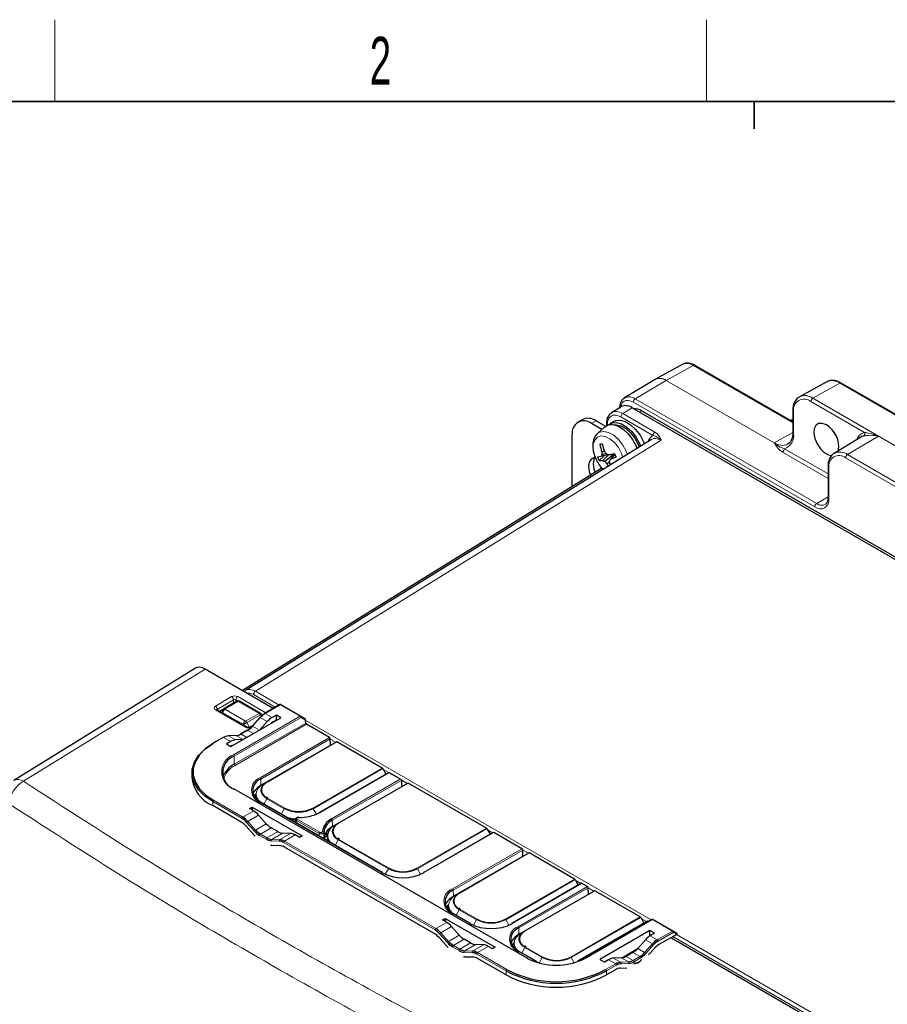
# Paper-space layout 'Blatt2' of a CAD drawing. Header units: millimetres. Extents: x 5 to 418, y 2 to 292.
# Tile 46 of 76: x 71 to 135, y 216 to 288. Entities that reach past the tile are written whole.
import ezdxf

# ---------------------------------------------------------------- set-up
doc = ezdxf.new("R2010")
doc.units = ezdxf.units.MM
doc.layers.add('SLD-0', color=7, linetype='Continuous')
doc.styles.add('SLDTEXTSTYLE0', font='TXT', dxfattribs={"width": 0.605})

psp = doc.layouts.new('Blatt2')

# ---------------------------------------------------------------- linework, layer by layer
at = {"color": 7, "linetype": 'Continuous', "lineweight": 25}
for p, q in [((119.763, 263.247), (117.759, 262.147)), ((127.821, 259.02), (120.626, 263.174)), ((117.734, 262.133), (115.499, 260.778)), ((130.313, 261.963), (128.309, 260.863)), ((170.972, 239.009), (131.374, 261.868)), ((115.245, 260.13), (114.547, 259.697)), ((116.059, 260.059), (176.47, 225.184)), ((136.931, 248.182), (116.736, 259.84)), ((127.821, 259.857), (127.821, 258.224)), ((112.412, 259.195), (112.073, 258.999)), ((113.412, 259.096), (114.102, 258.697)), ((127.821, 259.146), (127.595, 259.15)), ((113.836, 258.459), (113.073, 258.9)), ((114.049, 258.653), (113.511, 258.164)), ((114.175, 258.894), (114.175, 258.744)), ((114.718, 259.057), (114.435, 258.894)), ((117.467, 257.738), (87.724, 239.336)), ((111.658, 254.277), (111.658, 258.083)), ((132.813, 257.903), (130.853, 256.715)), ((116.338, 257.243), (116.404, 257.081)), ((116.49, 257.375), (116.567, 257.181)), ((116.607, 257.398), (116.67, 257.245)), ((116.89, 257.562), (116.949, 257.418)), ((113.517, 256.448), (113.773, 256.499)), ((114.026, 256.551), (113.628, 256.193)), ((114.316, 256.61), (113.773, 256.499)), ((114.017, 256.878), (113.829, 256.799)), ((114.141, 256.701), (113.831, 256.614)), ((114.319, 256.61), (113.909, 256.188)), ((114.764, 256.691), (114.052, 256.109)), ((114.774, 256.666), (114.453, 256.298)), ((113.837, 255.625), (87.496, 239.322)), ((114.389, 256.074), (114.196, 255.958)), ((130.406, 255.752), (130.406, 253.466)), ((84.039, 240.969), (70.726, 232.738)), ((89.749, 238.022), (84.751, 240.907)), ((87.698, 239.299), (87.626, 239.247)), ((86.871, 238.429), (85.898, 237.847)), ((87.071, 238.544), (86.871, 238.429)), ((88.813, 237.656), (87.272, 238.545)), ((90.227, 238.297), (89.115, 237.656)), ((90.307, 238.297), (91.768, 237.454)), ((87.816, 236.647), (85.61, 237.921)), ((88.932, 237.503), (88.886, 237.583)), ((89.979, 237.533), (89.67, 237.355)), ((90.313, 237.34), (89.979, 237.533)), ((89.979, 237.18), (89.979, 237.533)), ((91.768, 237.454), (92.067, 237.281)), ((86.647, 235.224), (90.313, 237.34)), ((88.191, 236.725), (88.066, 236.65)), ((88.761, 237.361), (88.192, 236.726)), ((89.31, 237.057), (88.747, 236.436)), ((89.733, 237.038), (89.979, 237.18)), ((89.979, 237.18), (90.007, 237.164)), ((92.128, 236.951), (92.124, 237.157)), ((93.875, 235.878), (92.184, 236.854)), ((87.008, 236.037), (86.439, 236.014)), ((87.829, 236.423), (87.353, 236.149)), ((86.067, 235.896), (85.329, 235.47)), ((86.622, 235.595), (86.313, 235.417)), ((86.313, 235.417), (86.647, 235.224)), ((87.533, 235.736), (86.979, 235.711)), ((89.284, 232.631), (94.375, 235.57)), ((93.939, 235.319), (93.932, 235.781)), ((97.734, 233.65), (94.415, 235.566)), ((83.789, 233.31), (83.789, 233.017)), ((98.217, 233.333), (93.142, 230.404)), ((97.774, 233.608), (98.003, 233.21)), ((99.131, 232.805), (98.217, 233.333)), ((89.035, 232.488), (88.848, 232.38)), ((89.036, 232.489), (89.284, 232.631)), ((94.516, 229.611), (99.607, 232.55)), ((99.171, 232.298), (99.164, 232.759)), ((105.37, 229.242), (99.647, 232.546)), ((108.366, 219.724), (86.869, 232.133)), ((88.47, 231.701), (88.467, 231.528)), ((88.402, 231.471), (88.468, 231.564)), ((97.734, 225.995), (88.824, 231.139)), ((89.364, 231.45), (89.249, 231.527)), ((87.396, 229.691), (85.312, 230.894)), ((88.01, 230.682), (88.202, 230.793)), ((88.319, 230.503), (88.01, 230.682)), ((88.202, 230.793), (88.199, 230.572)), ((88.202, 230.793), (91.869, 228.676)), ((89.24, 229.566), (88.676, 230.204)), ((91.299, 229.71), (91.367, 229.704)), ((91.383, 229.901), (91.37, 229.669)), ((94.269, 229.468), (94.516, 229.611)), ((87.755, 229.392), (88.324, 228.757)), ((90.073, 228.992), (89.598, 229.267)), ((91.007, 228.858), (90.433, 228.878)), ((93.503, 228.742), (93.739, 228.878)), ((93.725, 228.75), (93.722, 228.869)), ((94.08, 229.359), (94.268, 229.467)), ((105.87, 228.934), (100.779, 225.995)), ((105.41, 229.2), (105.64, 228.802)), ((107.975, 227.738), (105.91, 228.93)), ((91.676, 228.565), (91.367, 228.744)), ((91.869, 228.676), (91.676, 228.565)), ((93.707, 228.738), (93.629, 228.685)), ((93.703, 228.68), (93.699, 228.507)), ((94.596, 228.429), (94.481, 228.507)), ((89.654, 227.989), (90.223, 227.967)), ((101.538, 221.527), (90.582, 227.852)), ((103.383, 224.492), (108.474, 227.431)), ((108.038, 227.179), (108.032, 227.641)), ((111.833, 225.511), (108.514, 227.427)), ((112.333, 225.203), (107.242, 222.264)), ((111.873, 225.469), (112.103, 225.071)), ((112.783, 224.962), (112.373, 225.199)), ((103.136, 224.349), (103.383, 224.492)), ((108.192, 221.716), (113.283, 224.655)), ((112.847, 224.403), (112.84, 224.866)), ((116.642, 222.735), (113.323, 224.651)), ((103.135, 224.348), (102.947, 224.24)), ((102.496, 223.538), (102.566, 223.385)), ((102.57, 223.561), (102.566, 223.388)), ((104.197, 222.264), (102.924, 222.999)), ((103.463, 223.311), (103.348, 223.388)), ((102.152, 222.518), (102.345, 222.629)), ((102.461, 222.339), (102.152, 222.518)), ((102.345, 222.629), (102.341, 222.408)), ((102.345, 222.629), (106.011, 220.512)), ((117.141, 222.428), (112.05, 219.489)), ((117.503, 222.551), (112.605, 219.724)), ((116.682, 222.693), (116.911, 222.295)), ((117.231, 222.395), (117.181, 222.424)), ((117.583, 222.551), (119.043, 221.708)), ((103.383, 221.402), (102.818, 222.039)), ((107.943, 221.573), (107.756, 221.464)), ((107.944, 221.573), (108.192, 221.716)), ((117.353, 221.731), (113.687, 219.614)), ((117.687, 221.538), (117.353, 221.731)), ((117.358, 221.375), (117.353, 221.731)), ((119.043, 221.708), (119.338, 221.538)), ((101.897, 221.228), (102.466, 220.593)), ((104.216, 220.828), (103.74, 221.102)), ((117.02, 221.06), (116.456, 220.422)), ((117.358, 221.375), (117.381, 221.361)), ((117.687, 221.538), (117.378, 221.359)), ((119.315, 221.459), (118.018, 220.71)), ((144.421, 206.46), (118.877, 221.207)), ((105.149, 220.694), (104.576, 220.713)), ((105.818, 220.401), (105.509, 220.58)), ((106.011, 220.512), (105.818, 220.401)), ((107.34, 220.807), (107.379, 220.785)), ((107.379, 220.785), (107.375, 220.612)), ((109.005, 219.489), (107.732, 220.223)), ((108.272, 220.535), (108.157, 220.612)), ((116.435, 220.399), (115.332, 219.74)), ((116.099, 220.123), (115.623, 219.848)), ((117.258, 219.964), (117.659, 220.411)), ((103.797, 219.825), (104.365, 219.803)), ((106.808, 218.484), (104.724, 219.688)), ((109.233, 219.353), (108.965, 219.485)), ((113.687, 219.614), (114.021, 219.421)), ((114.33, 219.6), (114.021, 219.421)), ((115.263, 219.734), (114.69, 219.714)), ((114.832, 218.871), (114.162, 218.484)), ((115.19, 218.986), (115.652, 219.004))]:
    psp.add_line(p, q, dxfattribs=at)
at = {"color": 7, "linetype": 'Continuous', "lineweight": 18}
for p, q in [((120.528, 263.165), (118.549, 262.062)), ((127.821, 258.955), (120.528, 263.165)), ((118.544, 262.059), (116.281, 260.707)), ((126.463, 257.487), (118.544, 262.059)), ((118.549, 262.062), (126.468, 257.49)), ((131.276, 261.86), (129.297, 260.757)), ((170.874, 239), (131.276, 261.86)), ((116.281, 260.707), (129.574, 253.033)), ((134.1, 257.978), (129.292, 260.754)), ((129.297, 260.757), (168.895, 237.897)), ((116.059, 260.059), (115.362, 259.627)), ((129.435, 252.79), (116.142, 260.464)), ((116.587, 259.754), (116.736, 259.84)), ((133.075, 258.246), (129.153, 260.51)), ((113.412, 259.096), (113.073, 258.9)), ((117.574, 258.027), (115.223, 259.384)), ((115.362, 259.627), (117.713, 258.27)), ((127.88, 259.775), (127.88, 258.142)), ((114.233, 258.812), (114.233, 258.773)), ((118.178, 257.675), (88.437, 239.275)), ((126.468, 257.49), (127.821, 258.244)), ((134.1, 257.978), (131.837, 256.626)), ((164.081, 240.67), (134.1, 257.978)), ((127.212, 257.052), (130.406, 255.208)), ((130.406, 254.884), (127.073, 256.809)), ((161.68, 239.075), (131.698, 256.383)), ((131.837, 256.626), (161.819, 239.318)), ((130.465, 255.67), (130.465, 253.384)), ((130.406, 253.53), (129.574, 253.033)), ((84.751, 240.907), (71.445, 232.68)), ((85.508, 238.175), (86.695, 238.885)), ((87.148, 238.889), (89.2, 237.705)), ((89.898, 238.108), (88.298, 239.031)), ((88.437, 239.275), (90.178, 238.269)), ((86.839, 238.641), (85.651, 237.932)), ((86.098, 237.963), (87.071, 238.544)), ((87.172, 238.535), (86.2, 237.954)), ((86.839, 238.41), (86.839, 238.641)), ((87.141, 238.57), (87.009, 238.646)), ((87.009, 238.646), (87.009, 238.509)), ((88.713, 237.646), (87.172, 238.535)), ((90.267, 238.293), (89.155, 237.652)), ((91.728, 237.45), (90.267, 238.293)), ((87.714, 236.636), (85.508, 237.909)), ((85.651, 237.932), (85.651, 237.897)), ((85.898, 237.847), (86.098, 237.963)), ((86.058, 237.709), (86.017, 237.685)), ((87.564, 236.84), (86.058, 237.709)), ((86.2, 237.954), (87.705, 237.085)), ((86.829, 234.622), (91.728, 237.45)), ((87.705, 237.085), (88.713, 237.646)), ((88.811, 237.54), (87.804, 236.978)), ((88.886, 237.583), (88.811, 237.54)), ((88.866, 237.444), (88.811, 237.54)), ((88.956, 237.522), (88.904, 237.552)), ((89.67, 237.355), (89.155, 237.652)), ((91.784, 237.353), (86.886, 234.526)), ((86.895, 233.93), (92.128, 236.951)), ((92.184, 236.854), (86.952, 233.833)), ((87.605, 236.769), (87.564, 236.84)), ((87.804, 236.978), (88.004, 236.632)), ((88.004, 236.632), (88.211, 236.747)), ((88.797, 237.353), (88.228, 236.718)), ((88.732, 236.427), (88.228, 236.718)), ((89.31, 237.057), (88.797, 237.353)), ((92.124, 237.157), (91.784, 237.353)), ((92.125, 237.146), (117.454, 222.523)), ((87.035, 236.03), (86.466, 236.007)), ((86.979, 235.711), (86.466, 236.007)), ((87.539, 235.739), (87.035, 236.03)), ((87.869, 236.419), (87.393, 236.145)), ((87.818, 235.9), (87.393, 236.145)), ((88.293, 236.175), (87.869, 236.419)), ((86.107, 235.892), (85.369, 235.466)), ((86.622, 235.595), (86.107, 235.892)), ((88.784, 232.939), (93.875, 235.878)), ((93.932, 235.781), (88.841, 232.842)), ((94.415, 235.566), (89.324, 232.627)), ((94.334, 235.547), (93.932, 235.779)), ((86.895, 233.93), (86.886, 234.526)), ((92.643, 230.711), (97.734, 233.65)), ((97.774, 233.608), (92.683, 230.669)), ((98.217, 233.306), (93.182, 230.4)), ((98.192, 233.319), (97.814, 233.538)), ((99.051, 232.825), (98.217, 233.306)), ((88.848, 232.38), (88.841, 232.842)), ((88.847, 232.338), (88.848, 232.38)), ((94.017, 229.918), (99.051, 232.825)), ((99.164, 232.76), (94.073, 229.821)), ((99.647, 232.546), (94.556, 229.607)), ((99.567, 232.526), (99.164, 232.758)), ((108.326, 219.72), (86.829, 232.129)), ((85.312, 230.894), (85.312, 231.188)), ((87.465, 229.945), (85.312, 231.188)), ((85.369, 231.286), (87.522, 230.043)), ((97.694, 225.991), (88.784, 231.135)), ((89.054, 231.006), (89.284, 231.404)), ((90.556, 230.669), (89.284, 231.404)), ((89.324, 231.446), (90.596, 230.711)), ((88.319, 230.503), (87.522, 230.043)), ((90.327, 230.271), (90.556, 230.669)), ((92.914, 230.268), (92.683, 230.669)), ((88.369, 229.031), (87.8, 229.666)), ((88.676, 230.204), (87.88, 229.744)), ((87.88, 229.744), (88.449, 229.109)), ((89.24, 229.566), (88.449, 229.109)), ((91.445, 229.811), (91.436, 229.631)), ((93.108, 228.851), (91.445, 229.811)), ((91.502, 229.908), (93.165, 228.948)), ((94.08, 229.359), (94.073, 229.821)), ((89.598, 229.267), (88.808, 228.811)), ((88.808, 228.811), (89.283, 228.536)), ((90.073, 228.992), (89.283, 228.536)), ((90.433, 228.878), (89.642, 228.421)), ((91.007, 228.858), (90.211, 228.399)), ((93.112, 228.663), (93.108, 228.851)), ((93.516, 228.775), (93.751, 228.911)), ((100.279, 226.303), (105.37, 229.242)), ((105.41, 229.2), (100.319, 226.261)), ((105.91, 228.93), (100.819, 225.991)), ((105.829, 228.911), (105.451, 229.129)), ((89.227, 228.438), (88.751, 228.713)), ((90.178, 228.293), (89.609, 228.315)), ((89.642, 228.421), (90.211, 228.399)), ((101.607, 221.781), (90.513, 228.185)), ((91.367, 228.744), (90.569, 228.283)), ((90.569, 228.283), (101.664, 221.879)), ((94.286, 227.985), (94.516, 228.383)), ((98.193, 226.261), (94.516, 228.383)), ((94.556, 228.425), (98.233, 226.303)), ((102.884, 224.799), (107.975, 227.738)), ((108.032, 227.641), (102.94, 224.702)), ((108.514, 227.427), (103.423, 224.488)), ((108.434, 227.407), (108.032, 227.639)), ((97.962, 225.86), (98.193, 226.261)), ((100.551, 225.86), (100.319, 226.261)), ((106.742, 222.572), (111.833, 225.511)), ((111.873, 225.469), (106.782, 222.53)), ((112.373, 225.199), (107.282, 222.26)), ((112.292, 225.18), (111.914, 225.398)), ((102.947, 224.24), (102.94, 224.702)), ((107.692, 222.023), (112.783, 224.962)), ((112.84, 224.866), (107.749, 221.927)), ((113.323, 224.651), (108.232, 221.712)), ((113.242, 224.632), (112.84, 224.864)), ((102.947, 224.199), (102.947, 224.24)), ((104.157, 222.26), (102.884, 222.995)), ((103.154, 222.866), (103.383, 223.264)), ((104.656, 222.53), (103.383, 223.264)), ((103.423, 223.307), (104.696, 222.572)), ((102.461, 222.339), (101.664, 221.879)), ((104.425, 222.129), (104.656, 222.53)), ((107.014, 222.129), (106.782, 222.53)), ((111.551, 219.796), (116.642, 222.735)), ((116.682, 222.693), (111.591, 219.754)), ((117.181, 222.424), (112.09, 219.485)), ((117.543, 222.547), (112.645, 219.72)), ((117.1, 222.404), (116.722, 222.622)), ((119.003, 221.704), (117.543, 222.547)), ((102.818, 222.039), (102.022, 221.58)), ((102.022, 221.58), (102.591, 220.945)), ((107.756, 221.464), (107.749, 221.927)), ((117.892, 221.062), (119.003, 221.704)), ((119.06, 221.606), (117.949, 220.964)), ((119.315, 221.459), (119.06, 221.606)), ((102.511, 220.867), (101.942, 221.502)), ((103.383, 221.402), (102.591, 220.945)), ((103.74, 221.102), (102.95, 220.646)), ((107.755, 221.423), (107.756, 221.464)), ((117.02, 221.06), (117.534, 220.764)), ((117.378, 221.359), (117.892, 221.062)), ((141.44, 208.353), (119.026, 221.292)), ((119.306, 221.454), (141.579, 208.596)), ((103.369, 220.274), (102.893, 220.548)), ((102.95, 220.646), (103.426, 220.372)), ((104.216, 220.828), (103.426, 220.372)), ((104.32, 220.129), (103.752, 220.151)), ((104.576, 220.713), (103.784, 220.257)), ((103.784, 220.257), (104.353, 220.234)), ((105.149, 220.694), (104.353, 220.234)), ((105.509, 220.58), (104.712, 220.119)), ((104.712, 220.119), (106.865, 218.876)), ((108.965, 219.485), (107.692, 220.219)), ((107.962, 220.091), (108.192, 220.489)), ((109.464, 219.754), (108.192, 220.489)), ((108.232, 220.531), (109.504, 219.796)), ((116.331, 220.295), (115.45, 219.769)), ((116.099, 220.123), (116.606, 219.83)), ((116.456, 220.422), (116.965, 220.129)), ((116.965, 220.129), (117.534, 220.764)), ((117.614, 220.686), (117.045, 220.051)), ((106.808, 218.778), (104.655, 220.021)), ((109.236, 219.358), (109.464, 219.754)), ((111.808, 219.377), (111.591, 219.754)), ((114.33, 219.6), (114.844, 219.303)), ((114.69, 219.714), (115.203, 219.418)), ((115.203, 219.418), (115.772, 219.44)), ((115.263, 219.734), (115.772, 219.44)), ((115.623, 219.848), (116.13, 219.555)), ((116.13, 219.555), (116.606, 219.83)), ((116.663, 219.732), (116.187, 219.457)), ((106.808, 218.484), (106.808, 218.778)), ((114.105, 218.876), (114.844, 219.303)), ((114.901, 219.205), (114.162, 218.778)), ((114.162, 218.484), (114.162, 218.778)), ((115.804, 219.334), (115.235, 219.312))]:
    psp.add_line(p, q, dxfattribs=at)
at = {"color": 7, "linetype": 'Continuous', "lineweight": 25, "flags": 128}
for points in [[(117.739, 262.136), (117.749, 262.141), (117.759, 262.147)], [(128.285, 260.849), (128.297, 260.856), (128.309, 260.863)], [(114.718, 259.057), (114.849, 259.115), (115.182, 259.146), (115.555, 259.041), (115.94, 258.81), (116.308, 258.468), (116.633, 258.041), (116.89, 257.562)], [(114.049, 258.653), (114.297, 258.797), (114.63, 258.827), (115.003, 258.723), (115.388, 258.491), (115.757, 258.149), (116.082, 257.723), (116.338, 257.243)], [(114.31, 258.801), (114.566, 258.952), (114.899, 258.983), (115.272, 258.878), (115.657, 258.646), (116.026, 258.305), (116.35, 257.878), (116.607, 257.398)], [(114.781, 258.8), (114.88, 258.805), (115.226, 258.732), (115.588, 258.533), (115.938, 258.222), (116.247, 257.825), (116.49, 257.375)], [(130.284, 258.796), (129.986, 258.91), (129.719, 258.898), (129.514, 258.759), (129.393, 258.509), (129.368, 258.175), (129.442, 257.794), (129.608, 257.406), (129.847, 257.053), (130.133, 256.774), (130.435, 256.6), (130.681, 256.548)], [(133.017, 257.985), (132.884, 257.941), (132.813, 257.903)], [(113.692, 257.389), (113.712, 257.393), (113.732, 257.398), (113.752, 257.402), (113.773, 257.406), (113.794, 257.41), (113.815, 257.414), (113.836, 257.418), (113.857, 257.423)], [(113.355, 256.412), (113.277, 256.404), (113.054, 256.296), (112.91, 256.072), (112.861, 255.756)], [(113.322, 256.41), (113.25, 256.268), (113.2, 255.952)], [(114.317, 256.609), (114.369, 256.62), (114.422, 256.63), (114.476, 256.641), (114.531, 256.652), (114.587, 256.664), (114.644, 256.675), (114.702, 256.687), (114.761, 256.699)], [(112.861, 255.756), (112.91, 255.383), (113.002, 255.108)], [(113.2, 255.952), (113.25, 255.578), (113.337, 255.316)], [(114.397, 255.999), (114.432, 255.934), (114.463, 255.88)], [(88.195, 236.706), (88.192, 236.714), (88.19, 236.72), (88.191, 236.725), (88.192, 236.726)], [(85.312, 231.188), (84.729, 231.589), (84.276, 232.042), (83.966, 232.534), (83.809, 233.049), (83.809, 233.572), (83.966, 234.087), (84.276, 234.579), (84.729, 235.032), (85.312, 235.433)], [(85.369, 235.466), (84.795, 235.071), (84.349, 234.625), (84.043, 234.141), (83.888, 233.633), (83.888, 233.118), (84.043, 232.611), (84.349, 232.127), (84.795, 231.68), (85.369, 231.286)], [(98.217, 233.306), (98.217, 233.318), (98.217, 233.326), (98.217, 233.332), (98.217, 233.333), (98.217, 233.333)], [(89.002, 232.406), (89.097, 232.5), (89.284, 232.631)], [(88.476, 231.772), (88.382, 231.657), (88.33, 231.578)], [(88.467, 231.528), (88.467, 231.514), (88.481, 231.379)], [(94.234, 229.385), (94.329, 229.479), (94.516, 229.611)], [(93.458, 228.453), (93.533, 228.594), (93.706, 228.726)], [(93.699, 228.507), (93.699, 228.493), (93.727, 228.308)], [(103.101, 224.266), (103.196, 224.36), (103.383, 224.492)], [(102.587, 223.644), (102.481, 223.518), (102.417, 223.415)], [(102.566, 223.388), (102.566, 223.375), (102.579, 223.248)], [(107.91, 221.49), (108.005, 221.584), (108.192, 221.716)], [(107.384, 220.857), (107.29, 220.742), (107.238, 220.662)], [(107.375, 220.612), (107.375, 220.599), (107.389, 220.464)]]:
    psp.add_lwpolyline(points, dxfattribs=at)
at = {"color": 7, "linetype": 'Continuous', "lineweight": 18, "flags": 128}
for points in [[(116.142, 260.464), (115.956, 260.55), (115.778, 260.59), (115.614, 260.584), (115.47, 260.53), (115.352, 260.432), (115.264, 260.293), (115.21, 260.119), (115.207, 260.106)], [(127.821, 259.128), (127.714, 259.143), (127.597, 259.149)], [(115.376, 256.445), (115.275, 256.715), (115.046, 257.137), (114.752, 257.504), (114.422, 257.784), (114.083, 257.952), (113.766, 257.993), (113.5, 257.904), (113.307, 257.692), (113.205, 257.377), (113.203, 256.986), (113.302, 256.554), (113.492, 256.119), (113.756, 255.72), (113.915, 255.54)], [(113.507, 258.16), (113.665, 258.267), (113.973, 258.329), (114.326, 258.255), (114.697, 258.05), (115.056, 257.732), (115.372, 257.325), (115.622, 256.864), (115.706, 256.649)], [(87.804, 236.978), (87.774, 236.961), (87.742, 236.943), (87.709, 236.923), (87.675, 236.904), (87.643, 236.885), (87.613, 236.868), (87.586, 236.852), (87.564, 236.84)], [(88.192, 236.726), (88.195, 236.728), (88.2, 236.729), (88.208, 236.727), (88.217, 236.724), (88.228, 236.718)], [(88.761, 237.361), (88.764, 237.363), (88.769, 237.363), (88.777, 237.362), (88.786, 237.358), (88.797, 237.353)], [(89.036, 232.489), (88.806, 232.327), (88.635, 232.142), (88.529, 231.941), (88.494, 231.732), (88.529, 231.524), (88.635, 231.323), (88.806, 231.138), (88.84, 231.109)], [(89.284, 231.404), (89.097, 231.535), (88.958, 231.685), (88.872, 231.848), (88.843, 232.018), (88.872, 232.187), (88.958, 232.35), (89.002, 232.406)], [(94.269, 229.468), (94.039, 229.306), (93.867, 229.121), (93.762, 228.92), (93.726, 228.712), (93.762, 228.503), (93.867, 228.302), (94.004, 228.148)], [(94.516, 228.383), (94.329, 228.515), (94.19, 228.665), (94.105, 228.828), (94.076, 228.997), (94.105, 229.166), (94.19, 229.329), (94.234, 229.385)], [(103.136, 224.349), (102.906, 224.187), (102.734, 224.002), (102.629, 223.801), (102.593, 223.593), (102.629, 223.384), (102.734, 223.183), (102.906, 222.998), (102.94, 222.97)], [(103.383, 223.264), (103.196, 223.396), (103.057, 223.546), (102.972, 223.709), (102.943, 223.878), (102.972, 224.047), (103.057, 224.21), (103.101, 224.266)], [(107.944, 221.573), (107.714, 221.411), (107.543, 221.226), (107.437, 221.026), (107.402, 220.817), (107.437, 220.608), (107.543, 220.408), (107.714, 220.223), (107.748, 220.194)], [(108.192, 220.489), (108.005, 220.62), (107.866, 220.77), (107.78, 220.933), (107.751, 221.102), (107.78, 221.272), (107.866, 221.434), (107.91, 221.49)]]:
    psp.add_lwpolyline(points, dxfattribs=at)
at = {"color": 7, "linetype": 'Continuous', "lineweight": 18}
for centre, radius, start, end in [((120.073, 262.527), 0.785, 54.47363, 113.27136), ((120.585, 263.084), 0.099, 65.36294, 124.60051), ((118.08, 261.452), 0.763, 52.6407, 116.99979), ((118.078, 261.403), 0.809, 54.47335, 113.27234), ((118.658, 261.866), 0.225, 119.27099, 120.72364), ((130.703, 261.057), 0.987, 54.47366, 113.27158), ((131.333, 261.778), 0.099, 65.36294, 124.60051), ((115.833, 260.102), 0.753, 53.5068, 117.20399), ((116.45, 260.45), 0.308, 123.23001, 177.34812), ((128.656, 259.901), 0.786, 50.79661, 189.21398), ((128.715, 260.004), 0.946, 52.45387, 118.96263), ((128.709, 259.933), 1.012, 54.47385, 113.27138), ((129.46, 260.496), 0.308, 123.2301, 177.34804), ((129.406, 260.56), 0.225, 119.27099, 120.72364), ((127.92, 259.866), 0.0988, 185.12812, 246.21909), ((115.531, 259.369), 0.308, 123.24226, 177.34568), ((114.273, 258.902), 0.0987, 185.08352, 246.26162), ((117.882, 258.012), 0.308, 123.24226, 177.34568), ((126.889, 258), 1.001, 288.78309, 8.18134), ((127.92, 258.233), 0.0988, 185.08171, 246.23823), ((133.281, 257.45), 0.822, 104.4801, 161.19182), ((132.891, 258.15), 0.207, 307.31206, 27.54415), ((126.578, 257.294), 0.225, 119.27099, 120.72364), ((127.053, 258.316), 1.017, 234.56204, 292.26743), ((127.056, 258.313), 1.012, 234.47258, 293.27271), ((126.904, 257.067), 0.308, 303.22953, 357.34749), ((131.217, 255.792), 0.762, 50.79659, 189.2139), ((131.273, 255.862), 0.95, 53.54921, 116.71553), ((132.006, 256.368), 0.308, 123.23001, 177.34812), ((130.502, 255.759), 0.0961, 184.11011, 247.19607), ((129.837, 253.282), 0.636, 230.79682, 9.21383), ((130.502, 253.473), 0.0961, 184.13435, 247.18627), ((129.743, 252.775), 0.308, 123.23001, 177.34812), ((129.938, 253.508), 0.598, 232.58821, 297.53838), ((86.528, 238.621), 0.312, 3.63836, 57.5225), ((87.317, 238.632), 0.308, 123.23003, 177.34787), ((88.606, 239.017), 0.308, 123.24142, 177.34651), ((85.34, 237.912), 0.312, 3.63789, 57.52297), ((87.114, 238.45), 0.104, 55.47632, 114.54595), ((87.231, 238.454), 0.101, 65.69459, 125.61636), ((90.243, 238.261), 0.0402, 54.38998, 114.29641), ((90.29, 238.261), 0.0402, 65.69245, 125.61021), ((85.568, 237.833), 0.0973, 64.34468, 128.29764), ((85.972, 237.726), 0.142, 121.37099, 155.07018), ((86.21, 237.815), 0.185, 127.14825, 215.07783), ((86.365, 237.695), 0.307, 122.60591, 177.39508), ((86.141, 237.869), 0.104, 55.47772, 114.54455), ((88.771, 237.564), 0.101, 65.69459, 125.61636), ((88.555, 237.402), 0.291, 28.2355, 57.11188), ((91.751, 237.417), 0.0402, 65.69245, 125.61021), ((91.661, 237.346), 0.123, 3.22915, 57.34901), ((91.724, 237.395), 0.0734, 325.22296, 53.43982), ((87.871, 236.826), 0.307, 122.60591, 177.39508), ((87.548, 236.841), 0.291, 28.2355, 57.11188), ((87.01, 235.987), 0.0494, 59.22295, 91.98398), ((87.774, 236.559), 0.0975, 64.41802, 128.22968), ((87.846, 236.387), 0.0402, 54.38025, 114.31995), ((88.106, 236.567), 0.0919, 65.39865, 114.886), ((86.084, 235.86), 0.0402, 54.38998, 114.29641), ((87.303, 233.376), 1.333, 110.78339, 249.21661), ((86.763, 234.519), 0.123, 3.22915, 57.34901), ((87.604, 232.45), 1.53, 115.23439, 164.97049), ((87.018, 233.937), 0.123, 183.22782, 237.35034), ((72.449, 230.9), 2.043, 119.44335, 176.80792), ((71.039, 232.131), 0.682, 53.49145, 117.3232), ((89.126, 232.037), 0.965, 110.78351, 249.21649), ((88.718, 232.835), 0.123, 3.23221, 57.34467), ((89.548, 232.037), 0.632, 110.78354, 249.21667), ((89.3, 232.595), 0.0402, 54.37387, 114.33442), ((86.853, 232.097), 0.0395, 65.11747, 126.19327), ((85.435, 231.182), 0.123, 122.60489, 177.39757), ((88.807, 231.103), 0.0394, 64.96917, 126.33349), ((89.385, 231.348), 0.115, 121.95435, 151.14932), ((90.657, 230.613), 0.115, 121.95435, 151.14932), ((91.619, 232.721), 2.311, 242.60965, 297.39039), ((92.581, 230.613), 0.115, 28.84861, 58.04635), ((93.159, 230.368), 0.0395, 53.74688, 114.95047), ((87.588, 229.939), 0.123, 122.60489, 177.39757), ((87.998, 229.542), 0.234, 120.28222, 147.97084), ((91.584, 232.795), 2.865, 250.84335, 266.31145), ((91.569, 229.804), 0.123, 122.65306, 176.77253), ((93.95, 229.814), 0.123, 3.23129, 57.34498), ((94.78, 229.016), 0.632, 110.78355, 249.21655), ((94.533, 229.574), 0.0402, 54.37891, 114.32795), ((88.567, 228.907), 0.234, 120.28706, 147.96957), ((88.874, 228.707), 0.123, 122.60602, 177.39644), ((93.231, 228.845), 0.123, 122.65306, 176.77253), ((93.377, 228.925), 0.0734, 7.4571, 95.61283), ((89.35, 228.432), 0.123, 122.60602, 177.39644), ((89.695, 228.346), 0.0915, 125.62018, 200.02866), ((90.264, 228.324), 0.0914, 125.61972, 200.02764), ((90.636, 228.18), 0.123, 122.60489, 177.39757), ((94.617, 228.328), 0.115, 121.95435, 151.14932), ((97.717, 225.96), 0.0394, 64.96917, 126.33349), ((98.294, 226.205), 0.115, 121.95435, 151.14932), ((99.256, 228.312), 2.311, 242.60969, 297.39031), ((100.218, 226.205), 0.115, 28.85015, 58.0455), ((100.795, 225.96), 0.0395, 53.72799, 114.97006), ((103.226, 223.897), 0.965, 110.7835, 249.21644), ((102.817, 224.695), 0.123, 3.23106, 57.34521), ((103.647, 223.897), 0.632, 110.78352, 249.21658), ((103.4, 224.455), 0.0402, 54.3773, 114.33028), ((102.907, 222.963), 0.0394, 64.96917, 126.33349), ((103.484, 223.209), 0.115, 121.95435, 151.14932), ((104.757, 222.474), 0.115, 121.95435, 151.14932), ((105.719, 224.581), 2.311, 242.60967, 297.39033), ((106.681, 222.474), 0.115, 28.84967, 58.04564), ((117.519, 222.515), 0.0396, 53.87397, 114.81028), ((117.566, 222.515), 0.0402, 65.69245, 125.61021), ((101.73, 221.775), 0.123, 122.60489, 177.39757), ((102.14, 221.378), 0.234, 120.28342, 147.96963), ((104.18, 222.229), 0.0394, 64.96917, 126.33349), ((108.034, 221.121), 0.965, 110.78348, 249.21645), ((107.258, 222.229), 0.0395, 53.73266, 114.9654), ((107.626, 221.92), 0.123, 3.23117, 57.34502), ((108.456, 221.121), 0.632, 110.78357, 249.21656), ((108.208, 221.679), 0.0402, 54.37786, 114.32972), ((119.027, 221.671), 0.0402, 65.69245, 125.61021), ((118.937, 221.6), 0.123, 2.60479, 57.3946), ((119, 221.648), 0.0738, 324.81808, 53.64834), ((102.709, 220.743), 0.234, 120.28638, 147.97025), ((117.826, 220.959), 0.123, 2.60479, 57.3946), ((103.016, 220.543), 0.123, 122.60602, 177.39644), ((103.492, 220.268), 0.123, 122.60602, 177.39644), ((103.837, 220.182), 0.0915, 125.62089, 200.02826), ((104.406, 220.16), 0.0914, 125.61875, 200.02876), ((104.778, 220.016), 0.123, 122.60489, 177.39757), ((107.715, 220.188), 0.0394, 64.96917, 126.33349), ((108.293, 220.433), 0.115, 121.95435, 151.14932), ((116.847, 219.927), 0.234, 32.02722, 59.71586), ((117.415, 220.561), 0.234, 32.03642, 59.71024), ((108.349, 219.688), 0.0395, 65.11747, 126.19327), ((108.988, 219.453), 0.0394, 64.96917, 126.33349), ((109.565, 219.698), 0.115, 121.95435, 151.14932), ((110.527, 221.806), 2.311, 242.60967, 297.39033), ((111.489, 219.698), 0.115, 28.84967, 58.04564), ((112.067, 219.453), 0.0395, 53.72806, 114.97035), ((112.621, 219.688), 0.0396, 53.87397, 114.81028), ((115.15, 219.344), 0.0915, 339.97325, 54.37828), ((115.718, 219.366), 0.0914, 339.97048, 54.38447), ((116.064, 219.452), 0.123, 2.60592, 57.39347), ((116.54, 219.726), 0.123, 2.60592, 57.39347), ((106.931, 218.773), 0.123, 122.60489, 177.39757), ((114.039, 218.773), 0.123, 2.60479, 57.3946), ((114.778, 219.199), 0.123, 2.60479, 57.3946)]:
    psp.add_arc(centre, radius, start, end, dxfattribs=at)
at = {"color": 7, "linetype": 'Continuous', "lineweight": 25}
for centre, radius, start, end in [((116.214, 259.026), 0.967, 57.35046, 92.34408), ((112.521, 258.223), 0.874, 50.80014, 189.21061), ((112.826, 258.278), 1.006, 54.38703, 114.31069), ((129.384, 257.232), 1.804, 349.39437, 60.09166), ((117.826, 258.033), 4.183, 188.85522, 197.16544), ((119.926, 258.902), 6.246, 193.6932, 199.27574), ((117.396, 257.991), 4.175, 201.68824, 205.50976), ((113.788, 257.46), 1.277, 262.80703, 275.42213), ((115.704, 255.588), 2.136, 151.28576, 154.73033), ((117.207, 256.751), 3.379, 179.19548, 182.33401), ((118.556, 260.342), 5.723, 217.73757, 219.7877), ((116.601, 261.968), 5.825, 245.21109, 246.9222), ((124.849, 249.975), 12.168, 148.68799, 149.3667), ((113.013, 261.123), 5.035, 286.6235, 291.67124), ((120.466, 259.039), 6.167, 202.3059, 204.89291), ((115.279, 258.479), 2.67, 239.10897, 242.6252), ((117.033, 258.819), 4.029, 222.27802, 225.24158), ((117.622, 257.944), 3.96, 210.10324, 213.10336), ((119.242, 256.594), 4.881, 184.92814, 187.00365), ((87.172, 238.372), 0.2, 60.00269, 119.99782), ((90.267, 238.228), 0.08, 60.00269, 119.99731), ((86, 237.675), 0.2, 120.87094, 144.90724), ((89.814, 236.42), 1.396, 120.82804, 138.78013), ((89.922, 236.367), 1.496, 120.82765, 138.78104), ((88.713, 237.483), 0.2, 30.00252, 60.00269), ((89.132, 237.619), 0.0402, 54.38998, 114.29641), ((87.103, 237.704), 1.496, 300.82681, 318.78187), ((92.251, 236.958), 0.123, 183.22782, 237.35034), ((86.522, 235.217), 0.792, 94.05612, 121.56637), ((86.441, 235.965), 0.0495, 59.24669, 91.95486), ((86.979, 236.82), 0.792, 274.05486, 301.56763), ((87.37, 236.112), 0.0402, 54.38025, 114.31995), ((86.995, 237.757), 1.596, 300.82778, 318.7805), ((85.345, 235.433), 0.0402, 54.38998, 114.29641), ((93.809, 235.774), 0.123, 3.23221, 57.34467), ((94.391, 235.534), 0.0402, 54.37387, 114.33442), ((87.347, 233.312), 1.298, 110.78348, 249.21642), ((87.591, 232.478), 1.61, 115.5986, 161.26575), ((97.673, 233.553), 0.115, 28.84861, 58.04635), ((86.325, 233.229), 2.545, 184.78213, 246.5381), ((89.171, 231.973), 0.93, 110.78338, 249.21662), ((89.351, 231.333), 1.161, 115.71336, 160.11254), ((89.059, 232.456), 0.0397, 125.43154, 184.54611), ((99.624, 232.513), 0.0402, 54.37891, 114.32795), ((89.194, 231.703), 0.724, 180.15107, 220.05735), ((88.801, 231.106), 0.0396, 355.38403, 54.65251), ((91.619, 232.686), 2.224, 242.60973, 297.39024), ((91.679, 233.228), 3.202, 268.3879, 297.99744), ((93.165, 230.372), 0.0396, 125.35178, 184.61522), ((86.63, 228.406), 1.496, 41.21964, 59.1727), ((86.75, 228.746), 1.396, 41.21993, 59.17196), ((86.755, 228.758), 1.496, 41.21906, 59.17235), ((91.594, 232.863), 2.993, 255.87818, 265.90918), ((91.714, 230.028), 0.125, 174.20188, 180.92363), ((94.468, 228.913), 1.101, 114.17372, 175.58185), ((94.508, 228.853), 1.061, 114.17368, 175.58192), ((89.569, 230.083), 1.596, 221.2196, 239.17222), ((89.574, 230.095), 1.496, 221.2182, 239.17317), ((94.507, 228.4), 1.049, 114.02214, 176.54466), ((94.53, 228.678), 0.804, 110.20411, 213.76468), ((94.292, 229.436), 0.0397, 125.43306, 184.54105), ((105.309, 229.144), 0.115, 28.85015, 58.0455), ((105.887, 228.899), 0.0395, 53.72799, 114.97006), ((89.619, 229.916), 1.738, 221.81091, 226.68803), ((89.669, 229.158), 0.845, 238.43392, 265.94312), ((89.698, 229.211), 0.792, 238.43234, 265.9454), ((90.126, 227.555), 0.739, 58.43439, 85.94263), ((90.155, 227.609), 0.792, 58.43361, 85.94413), ((89.681, 228.603), 0.614, 257.84787, 267.56112), ((90.167, 227.177), 0.792, 58.43347, 85.94287), ((107.908, 227.634), 0.123, 3.23106, 57.34521), ((108.491, 227.394), 0.0402, 54.3773, 114.33028), ((99.256, 229.007), 3.396, 242.60974, 297.39028), ((97.711, 225.963), 0.0396, 355.38403, 54.65251), ((99.256, 228.277), 2.224, 242.6097, 297.39026), ((100.802, 225.963), 0.0396, 125.35275, 184.61249), ((111.772, 225.413), 0.115, 28.84967, 58.04564), ((112.35, 225.168), 0.0395, 53.73266, 114.9654), ((103.27, 223.833), 0.93, 110.78353, 249.21647), ((112.717, 224.859), 0.123, 3.23117, 57.34502), ((113.299, 224.618), 0.0402, 54.37786, 114.32972), ((103.451, 223.194), 1.161, 115.71362, 160.11252), ((103.159, 224.317), 0.0397, 125.4374, 184.53848), ((103.294, 223.563), 0.724, 180.15006, 220.05855), ((102.901, 222.967), 0.0396, 355.38403, 54.65251), ((105.719, 224.546), 2.224, 242.6097, 297.39025), ((116.581, 222.637), 0.115, 28.84967, 58.04564), ((117.158, 222.392), 0.0395, 53.72806, 114.97035), ((117.543, 222.482), 0.08, 60.00269, 119.99731), ((100.892, 220.582), 1.396, 41.21991, 59.17192), ((100.897, 220.594), 1.496, 41.21902, 59.17235), ((105.719, 225.276), 3.396, 242.60973, 297.39029), ((104.174, 222.232), 0.0396, 355.38403, 54.65251), ((108.079, 221.057), 0.93, 110.78352, 249.21648), ((107.265, 222.232), 0.0396, 125.35398, 184.61126), ((107.967, 221.541), 0.0397, 125.43727, 184.53905), ((100.772, 220.242), 1.496, 41.21965, 59.17263), ((103.711, 221.919), 1.596, 221.21959, 239.17224), ((103.716, 221.931), 1.496, 221.2182, 239.17318), ((108.26, 220.418), 1.161, 115.71388, 160.1122), ((118.659, 219.778), 1.496, 120.82765, 138.78104), ((118.664, 219.765), 1.396, 120.82804, 138.78013), ((103.761, 221.752), 1.738, 221.81108, 226.68767), ((103.811, 220.994), 0.845, 238.43392, 265.9431), ((103.84, 221.047), 0.792, 238.43232, 265.94542), ((104.268, 219.391), 0.739, 58.43435, 85.94267), ((104.297, 219.444), 0.792, 58.43359, 85.94414), ((108.102, 220.787), 0.724, 180.15051, 220.05809), ((107.709, 220.191), 0.0396, 355.38403, 54.65251), ((115.84, 221.114), 1.496, 300.82681, 318.78187), ((118.784, 219.426), 1.496, 120.82745, 138.78032), ((103.823, 220.439), 0.614, 257.84753, 267.56134), ((104.309, 219.013), 0.792, 58.43345, 85.94287), ((110.485, 223.888), 4.694, 242.60963, 297.39036), ((108.343, 219.691), 0.0396, 355.39914, 54.6374), ((108.982, 219.456), 0.0396, 355.38403, 54.65251), ((110.527, 221.771), 2.224, 242.6097, 297.39025), ((112.073, 219.456), 0.0396, 125.35343, 184.61181), ((112.627, 219.691), 0.0396, 125.36861, 184.59751), ((115.259, 218.628), 0.792, 94.05612, 121.56637), ((115.716, 220.23), 0.792, 274.05486, 301.56763), ((115.745, 220.177), 0.845, 274.05706, 301.56604), ((115.845, 221.102), 1.596, 300.82778, 318.7805), ((110.485, 225.836), 7.958, 242.48051, 297.51948), ((110.485, 225.825), 7.835, 242.48056, 297.51946), ((115.246, 218.196), 0.792, 94.057, 121.56659), ((115.288, 218.575), 0.739, 94.05728, 121.56569), ((110.485, 225.542), 7.958, 242.48051, 297.51948)]:
    psp.add_arc(centre, radius, start, end, dxfattribs=at)
at = {"color": 7, "linetype": 'Continuous', "lineweight": 18}
for centre, major_axis, ratio, start_param, end_param in [((115.365, 258.322), (-0.805, 1.383), 0.57725, 5.495795, 6.335382), ((115.224, 258.24), (-0.7, 1.213), 0.577197, 5.498025, 7.068502), ((118.317, 256.612), (-0.8, 1.386), 0.577202, 6.214019, 6.79969), ((118.176, 256.53), (-0.695, 1.216), 0.57717, 5.500544, 6.303311), ((86.922, 238.754), (0.32, 0.005), 0.587275, 0.776363, 2.347159), ((88.44, 238.133), (-0.705, 1.21), 0.57722, 5.495513, 6.29828), ((88.298, 238.051), (-0.6, 1.04), 0.577202, 5.498029, 6.099), ((85.734, 238.044), (0.32, 0.005), 0.587275, 2.347159, 3.917956), ((86.924, 238.592), (0.12, 0.005), 0.603477, 0.759879, 2.330675), ((85.736, 237.883), (0.12, 0.005), 0.603477, 2.330675, 2.771419), ((87.94, 236.771), (0.32, 0.005), 0.587275, 3.917956, 5.244278), ((116.141, 219.628), (0.574, 0.009), 0.587275, 4.703288, 6.2887)]:
    psp.add_ellipse(centre, major_axis=major_axis, ratio=ratio, start_param=start_param, end_param=end_param, dxfattribs=at)
at = {"color": 7, "linetype": 'Continuous', "lineweight": 25}
for centre, major_axis, ratio, start_param, end_param in [((116.059, 258.752), (-0.8, 1.386), 0.577197, 5.498025, 6.301042), ((84.751, 239.764), (-0.7, 1.213), 0.577206, 5.498021, 6.300635), ((89.655, 236.383), (0.615, 1.03), 0.56722, 0.793746, 1.230078), ((89.719, 236.067), (0.615, 1.03), 0.56722, 0.793746, 1.054713), ((92.068, 237.188), (-0.0266, 0.0974), 0.512471, 4.247129, 5.805584), ((86.607, 234.624), (0.615, 1.03), 0.56722, 0.357413, 0.793746), ((86.533, 234.228), (0.615, 1.03), 0.56722, 0.532778, 0.706048), ((99.051, 232.759), (0.113, 0), 0.577382, 0.017453, 1.570796), ((99.108, 232.727), (0.0389, 0.0699), 0.587367, 5.488668, 5.506121), ((88.304, 229.515), (-0.584, 1.048), 0.587367, 5.070574, 5.506906), ((89.612, 230.255), (-0.584, 1.048), 0.587367, 1.928982, 2.365314), ((90.088, 229.98), (-0.584, 1.048), 0.587367, 2.365314, 2.801646), ((91.352, 227.755), (-0.584, 1.048), 0.587367, 5.506906, 5.943239), ((102.446, 221.351), (-0.584, 1.048), 0.587367, 5.070574, 5.506906), ((103.755, 222.091), (-0.584, 1.048), 0.587367, 1.928982, 2.365314), ((117.392, 220.371), (0.584, 1.048), 0.587367, 0.776279, 1.212611), ((119.258, 221.492), (0.0971, 0.026), 0.51759, 5.190086, 6.760882), ((104.23, 221.816), (-0.584, 1.048), 0.587367, 2.365314, 2.801646), ((105.494, 219.591), (-0.584, 1.048), 0.587367, 5.506906, 5.943239), ((116.084, 221.111), (0.584, 1.048), 0.587367, 3.917871, 4.354204), ((114.344, 218.612), (0.584, 1.048), 0.587367, 0.339947, 0.776279), ((115.608, 220.837), (0.584, 1.048), 0.587367, 3.481539, 3.917871)]:
    psp.add_ellipse(centre, major_axis=major_axis, ratio=ratio, start_param=start_param, end_param=end_param, dxfattribs=at)
for points, knots in [([(120.626, 263.174), (120.567, 263.205), (120.394, 263.295), (120.124, 263.343), (119.886, 263.325), (119.794, 263.255), (119.776, 263.241)], [0, 0, 0, 0, 0.203052, 0.590005, 0.918483, 1, 1, 1, 1]), ([(131.374, 261.868), (131.309, 261.903), (131.119, 262.003), (130.818, 262.074), (130.524, 262.067), (130.385, 261.985), (130.335, 261.956)], [0, 0, 0, 0, 0.1808687, 0.5253385, 0.8273804, 1, 1, 1, 1]), ([(115.496, 260.757), (115.445, 260.727), (115.313, 260.647), (115.188, 260.409), (115.136, 260.174), (115.133, 260.027), (115.133, 259.997)], [0, 0, 0, 0, 0.213235, 0.55426, 0.906185, 1, 1, 1, 1]), ([(128.259, 260.82), (128.24, 260.812), (128.125, 260.76), (127.981, 260.557), (127.844, 260.244), (127.829, 259.987), (127.821, 259.857)], [0, 0, 0, 0, 0.0601561, 0.3713356, 0.68377, 1, 1, 1, 1]), ([(114.521, 259.66), (114.483, 259.638), (114.362, 259.567), (114.241, 259.341), (114.18, 259.096), (114.176, 258.936), (114.175, 258.894)], [0, 0, 0, 0, 0.159928, 0.510001, 0.869546, 1, 1, 1, 1]), ([(113.512, 258.15), (113.493, 258.137), (113.384, 258.062), (113.264, 257.834), (113.163, 257.497), (113.157, 257.095), (113.245, 256.659), (113.382, 256.285), (113.51, 256.084), (113.551, 256.019)], [0, 0, 0, 0, 0.033769, 0.194323, 0.359258, 0.536674, 0.723265, 0.910928, 1, 1, 1, 1]), ([(127.821, 258.224), (127.819, 258.158), (127.813, 257.966), (127.741, 257.702), (127.614, 257.485), (127.495, 257.417), (127.442, 257.387)], [0, 0, 0, 0, 0.156485, 0.455966, 0.756513, 1, 1, 1, 1]), ([(130.852, 256.698), (130.823, 256.685), (130.699, 256.628), (130.551, 256.418), (130.427, 256.113), (130.413, 255.869), (130.406, 255.752)], [0, 0, 0, 0, 0.093443, 0.402074, 0.712587, 1, 1, 1, 1]), ([(113.551, 256.019), (113.593, 255.945), (113.693, 255.765), (113.831, 255.622), (113.912, 255.539)], [0, 0, 0, 0, 0.413755, 1, 1, 1, 1]), ([(130.406, 253.466), (130.404, 253.416), (130.399, 253.269), (130.33, 253.092), (130.267, 252.994), (130.214, 252.979), (130.211, 252.979)], [0, 0, 0, 0, 0.202329, 0.589888, 0.982734, 1, 1, 1, 1]), ([(85.61, 237.921), (85.605, 237.924), (85.6, 237.928), (85.602, 237.926), (85.602, 237.926)], [0, 0, 0, 0, 0.85096, 1, 1, 1, 1]), ([(88.066, 236.65), (88.059, 236.646), (88.044, 236.638), (88.006, 236.627), (87.958, 236.62), (87.905, 236.621), (87.858, 236.629), (87.829, 236.64), (87.82, 236.645), (87.816, 236.647)], [0, 0, 0, 0, 0.141717, 0.285297, 0.442972, 0.611535, 0.781966, 0.923192, 1, 1, 1, 1]), ([(91.589, 230.04), (91.583, 230.04), (91.55, 230.042), (91.495, 230.028), (91.436, 229.997), (91.401, 229.953), (91.385, 229.917), (91.388, 229.899), (91.388, 229.897)], [0, 0, 0, 0, 0.067816, 0.331159, 0.583918, 0.790325, 0.977339, 1, 1, 1, 1]), ([(93.45, 228.935), (93.451, 228.857), (93.455, 228.7), (93.458, 228.543), (93.46, 228.464)], [0, 0, 0, 0, 0.49291, 1, 1, 1, 1]), ([(116.522, 219.428), (116.505, 219.415), (116.461, 219.38), (116.348, 219.336), (116.25, 219.325), (116.207, 219.32)], [0, 0, 0, 0, 0.246287, 0.661414, 1, 1, 1, 1]), ([(116.582, 219.497), (116.577, 219.482), (116.57, 219.461), (116.533, 219.436), (116.522, 219.428)], [0, 0, 0, 0, 0.68575, 1, 1, 1, 1])]:
    psp.add_open_spline(points, degree=3, knots=knots, dxfattribs=at)
at = {"color": 7, "linetype": 'Continuous', "lineweight": 18}
for points, knots in [([(118.178, 257.675), (118.177, 257.676), (118.174, 257.679), (118.157, 257.695), (118.09, 257.758), (117.958, 257.863), (117.786, 257.966), (117.641, 258.008), (117.574, 258.027)], [0, 0, 0, 0, 0.004364, 0.014778, 0.092267, 0.361937, 0.707338, 1, 1, 1, 1]), ([(117.713, 258.27), (117.789, 258.215), (117.945, 258.101), (118.065, 257.91), (118.136, 257.767), (118.169, 257.694), (118.177, 257.676), (118.178, 257.675)], [0, 0, 0, 0, 0.3198628, 0.6612776, 0.9144612, 0.9961317, 1, 1, 1, 1]), ([(134.1, 257.978), (134.098, 257.978), (134.009, 257.996), (133.725, 258.04), (133.325, 258.042), (133.1, 258), (133.017, 257.985)], [0, 0, 0, 0, 0.004418, 0.222024, 0.712057, 1, 1, 1, 1]), ([(133.075, 258.246), (133.162, 258.23), (133.4, 258.188), (133.759, 258.097), (134.017, 258.009), (134.098, 257.979), (134.1, 257.978)], [0, 0, 0, 0, 0.2818633, 0.7755338, 0.9953854, 1, 1, 1, 1]), ([(127.073, 256.809), (126.96, 256.893), (126.689, 257.096), (126.551, 257.345), (126.464, 257.486), (126.463, 257.487)], [0, 0, 0, 0, 0.415018, 0.9959436, 1, 1, 1, 1]), ([(126.463, 257.487), (126.464, 257.486), (126.606, 257.36), (126.834, 257.182), (127.104, 257.089), (127.212, 257.052)], [0, 0, 0, 0, 0.004409, 0.604812, 1, 1, 1, 1]), ([(71.445, 232.68), (74.519, 230.69), (79.659, 227.364), (87.169, 222.866), (93.773, 219.083), (100.522, 215.386), (105.145, 213.003), (107.457, 211.811)], [0, 0, 0, 0, 0.271012, 0.453209, 0.635506, 0.817703, 1, 1, 1, 1]), ([(106.547, 210.072), (104.229, 211.268), (99.59, 213.66), (92.818, 217.368), (86.189, 221.166), (78.653, 225.679), (73.494, 229.018), (70.409, 231.014)], [0, 0, 0, 0, 0.182198, 0.364496, 0.546692, 0.728987, 1, 1, 1, 1]), ([(91.445, 229.811), (91.431, 229.822), (91.403, 229.843), (91.386, 229.875), (91.389, 229.893), (91.39, 229.897)], [0, 0, 0, 0, 0.426855, 0.842732, 1, 1, 1, 1]), ([(91.589, 230.026), (91.575, 230.026), (91.548, 230.024), (91.512, 230.013), (91.484, 229.995), (91.468, 229.974), (91.465, 229.95), (91.476, 229.927), (91.493, 229.914), (91.502, 229.908)], [0, 0, 0, 0, 0.142482, 0.284947, 0.427319, 0.56957, 0.711746, 0.853985, 1, 1, 1, 1]), ([(93.45, 228.935), (93.448, 228.922), (93.444, 228.896), (93.409, 228.862), (93.359, 228.836), (93.296, 228.82), (93.227, 228.818), (93.161, 228.828), (93.126, 228.843), (93.108, 228.851)], [0, 0, 0, 0, 0.145984, 0.288217, 0.430422, 0.572697, 0.715092, 0.857564, 1, 1, 1, 1]), ([(93.165, 228.948), (93.175, 228.943), (93.196, 228.933), (93.236, 228.927), (93.277, 228.928), (93.315, 228.938), (93.345, 228.953), (93.366, 228.974), (93.368, 228.99), (93.37, 228.998)], [0, 0, 0, 0, 0.142475, 0.284952, 0.427326, 0.569557, 0.711751, 0.853977, 1, 1, 1, 1])]:
    psp.add_open_spline(points, degree=3, knots=knots, dxfattribs=at)
at = {"layer": 'SLD-0', "lineweight": 18}
for p, q in [((73.75, 282.5), (73.75, 288.5)), ((121.5, 282.5), (121.5, 288.5))]:
    psp.add_line(p, q, dxfattribs=at)
at = {"layer": 'SLD-0', "lineweight": 35}
psp.add_line((408, 282.5), (26, 282.5), dxfattribs=at)
at = {"layer": 'SLD-0'}
for p, q in [((125, 280.5), (125, 282.5)), ((125, 282.5), (125, 280.5))]:
    psp.add_line(p, q, dxfattribs=at)

# ---------------------------------------------------------------- texts
at = {"layer": 'SLD-0', "insert": (97.603, 287.243), "char_height": 3.5, "attachment_point": 2, "style": 'SLDTEXTSTYLE0'}
psp.add_mtext('2', dxfattribs=at)

doc.saveas('drawing.dxf')
